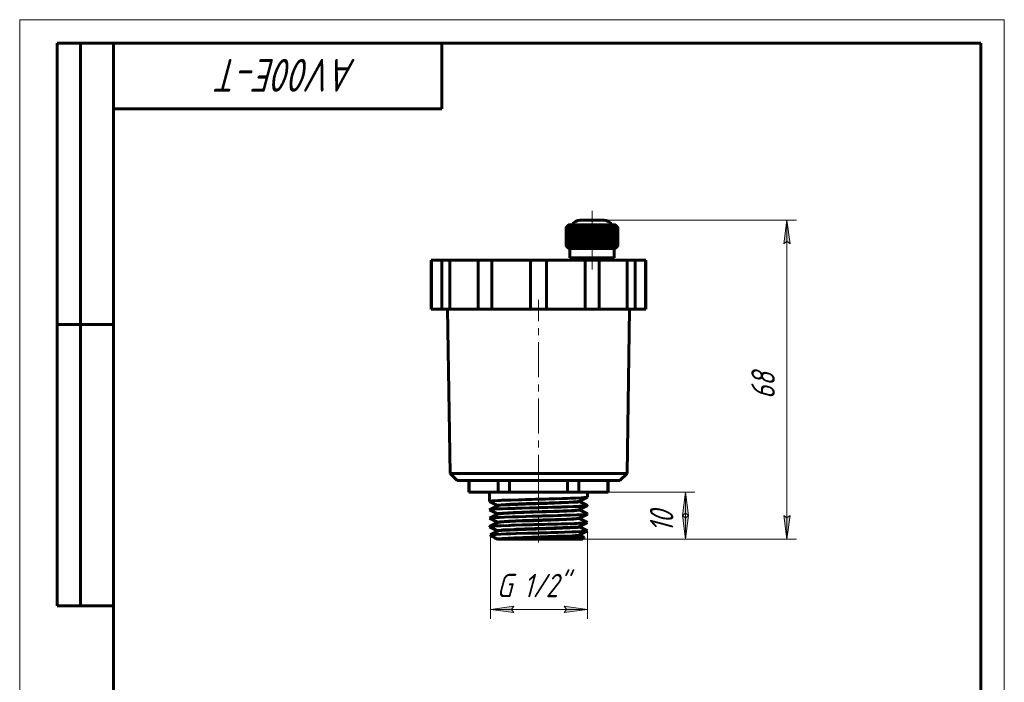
# Model space of a CAD drawing. Header units: millimetres. Extents: x 0 to 210, y 0 to 297.
# Tile 2 of 2: x 0 to 210, y 156 to 297. Entities that reach past the tile are written whole.
import ezdxf

# ---------------------------------------------------------------- set-up
doc = ezdxf.new("R2010")
doc.units = ezdxf.units.MM
for name, pattern in [('K5LT_AXLED', [12, 7.5, -1.5, 1.5, -1.5]), ('K5LT_BASIC', [0]), ('K5LT_THIN', [0])]:
    doc.linetypes.add(name, pattern=pattern)
doc.layers.add('Системный слой', color=7, linetype='Continuous')
doc.layers.add('Системный слой (1)', color=251, linetype='Continuous', true_color=0x6c6c6c)
doc.styles.add('KDIMTEXTSTYLE', font='txt', dxfattribs={"width": 0.96, "oblique": 15, "height": 5})
doc.styles.add('KTEXTSTYLE', font='txt', dxfattribs={"width": 0.96, "height": 5})
doc.dimstyles.new('KDIMSTYLE (1.00)', dxfattribs={"dimtxt": 5, "dimasz": 1, "dimexe": 2, "dimexo": 0, "dimgap": 1, "dimtad": 1, "dimtxsty": 'KDIMTEXTSTYLE', "dimsah": 1, "dimcen": 0, "dimdle": 1, "dimadec": 0, "dimazin": 0, "dimtfac": 0.667, "dimtmove": 0, "dimatfit": 3, "dimfxl": 1, "dimtvp": 1, "dimtolj": 1, "dimtzin": 0, "dimarcsym": 0})

# ---------------------------------------------------------------- blocks, each defined once
blk = doc.blocks.new('U0')
at = {"layer": 'Системный слой (1)', "color": 143, "linetype": 'K5LT_BASIC', "lineweight": 60, "true_color": 0x33acca}
for p, q in [((100.43, 187.16), (100.32, 187.14)), ((100.32, 187.14), (100.32, 187.13)), ((100.32, 187.13), (100.32, 187.13)), ((100.32, 187.13), (100.32, 187.13)), ((100.79, 187.19), (100.43, 187.16)), ((101.39, 187.22), (100.79, 187.19)), ((101.62, 187.23), (101.39, 187.22)), ((113.74, 186.29), (110.66, 186.23)), ((117.19, 186.37), (113.74, 186.29)), ((119.43, 186.44), (117.19, 186.37)), ((120.4, 186.52), (119.43, 186.44)), ((120.42, 186.53), (120.4, 186.52)), ((120.41, 186.54), (120.42, 186.53)), ((120.42, 186.53), (120.42, 186.53)), ((120.42, 186.53), (120.42, 186.53))]:
    blk.add_line(p, q, dxfattribs=at)
blk = doc.blocks.new('U1')
at = {"layer": 'Системный слой (1)', "color": 143, "linetype": 'K5LT_BASIC', "lineweight": 60, "true_color": 0x33acca}
for p, q in [((101.92, 193.44), (102.69, 193.55)), ((101.92, 193.43), (101.92, 193.44)), ((102.69, 193.55), (104.67, 193.66)), ((104.67, 193.66), (108.04, 193.79)), ((108.04, 193.79), (112.95, 193.95)), ((112.95, 193.95), (117.21, 194.12)), ((117.21, 194.12), (119.03, 194.24)), ((119.03, 194.24), (119.4, 194.31)), ((101.92, 191.63), (101.95, 191.65)), ((101.95, 191.65), (102.96, 191.77)), ((102.96, 191.77), (105.26, 191.89)), ((105.26, 191.89), (108.86, 192.02)), ((108.86, 192.02), (113.92, 192.18)), ((113.92, 192.18), (117.72, 192.34)), ((117.72, 192.34), (119.2, 192.46)), ((119.2, 192.46), (119.4, 192.51)), ((101.92, 189.83), (102.39, 189.92)), ((102.39, 189.92), (104.26, 190.04)), ((104.26, 190.04), (107.26, 190.16)), ((107.26, 190.16), (111.56, 190.31)), ((111.56, 190.31), (116.66, 190.49)), ((116.66, 190.49), (118.81, 190.62)), ((118.81, 190.62), (119.4, 190.71))]:
    blk.add_line(p, q, dxfattribs=at)
blk = doc.blocks.new('U2')
at = {"layer": 'Системный слой (1)', "color": 143, "linetype": 'K5LT_BASIC', "lineweight": 60, "true_color": 0x33acca}
for p, q in [((101.94, 193.35), (102.5, 193.43)), ((102.5, 193.43), (104.59, 193.56)), ((104.59, 193.56), (107.83, 193.68)), ((107.83, 193.68), (112.53, 193.84)), ((112.53, 193.84), (117.03, 194.01)), ((117.03, 194.01), (118.98, 194.13)), ((118.98, 194.13), (119.42, 194.23)), ((101.94, 191.54), (101.99, 191.56)), ((101.99, 191.56), (103.18, 191.68)), ((103.18, 191.68), (105.67, 191.8)), ((105.67, 191.8), (109.53, 191.94)), ((109.53, 191.94), (115.07, 192.13)), ((115.07, 192.13), (118.25, 192.28)), ((118.25, 192.28), (119.38, 192.4)), ((119.38, 192.4), (119.42, 192.43)), ((101.94, 189.74), (102.01, 189.77)), ((102.01, 189.77), (103.29, 189.89)), ((103.29, 189.89), (105.85, 190.01)), ((105.85, 190.01), (109.69, 190.14)), ((109.69, 190.14), (115.04, 190.33)), ((115.04, 190.33), (118.21, 190.47)), ((118.21, 190.47), (119.35, 190.59)), ((119.35, 190.59), (119.42, 190.63))]:
    blk.add_line(p, q, dxfattribs=at)
blk = doc.blocks.new('U3')
at = {"layer": 'Системный слой (1)', "color": 143, "linetype": 'K5LT_BASIC', "lineweight": 60, "true_color": 0x33acca}
for p, q in [((118.09, 193.15), (119.31, 193.2)), ((119.31, 193.2), (119.36, 193.21)), ((119.36, 193.21), (119.48, 193.21)), ((119.48, 193.21), (119.69, 193.22)), ((119.69, 193.22), (120.08, 193.25)), ((120.08, 193.25), (120.67, 193.29)), ((120.67, 193.29), (121.05, 193.34)), ((121.05, 193.34), (121.06, 193.35)), ((121.06, 193.35), (121.07, 193.35)), ((121.07, 193.35), (121.09, 193.35)), ((121.09, 193.35), (121.1, 193.36)), ((121.12, 193.38), (121.1, 193.39)), ((121.1, 193.36), (121.12, 193.37)), ((121.12, 193.37), (121.12, 193.38)), ((100.22, 192.48), (100.23, 192.49)), ((100.22, 192.47), (100.22, 192.48)), ((100.23, 192.46), (100.22, 192.47)), ((100.23, 192.49), (100.27, 192.5)), ((100.27, 192.5), (100.27, 192.51)), ((100.27, 192.51), (100.28, 192.51)), ((100.28, 192.51), (100.31, 192.51)), ((100.31, 192.51), (100.38, 192.53)), ((100.38, 192.53), (100.57, 192.55)), ((100.57, 192.55), (101.17, 192.6)), ((101.17, 192.6), (101.97, 192.64)), ((101.97, 192.64), (102.02, 192.65)), ((102.02, 192.65), (102.14, 192.65)), ((102.14, 192.65), (102.39, 192.66)), ((102.39, 192.66), (102.91, 192.69)), ((102.91, 192.69), (104.11, 192.73)), ((104.11, 192.73), (105.71, 192.78)), ((105.71, 192.78), (105.8, 192.79)), ((105.8, 192.79), (105.98, 192.79)), ((105.98, 192.79), (106.35, 192.8)), ((106.35, 192.8), (107.12, 192.83)), ((107.12, 192.83), (108.71, 192.87)), ((108.71, 192.87), (109.74, 192.9)), ((109.37, 191.09), (109.81, 191.1)), ((109.74, 192.9), (110.26, 192.91)), ((109.81, 191.1), (109.91, 191.11)), ((109.91, 191.11), (110.12, 191.11)), ((110.12, 191.11), (110.46, 191.12)), ((110.26, 192.91), (110.52, 192.92)), ((110.46, 191.12), (110.87, 191.13)), ((110.52, 192.92), (110.84, 192.93)), ((110.84, 192.93), (111.18, 192.94)), ((110.87, 191.13), (111.24, 191.14)), ((111.18, 192.94), (111.49, 192.95)), ((111.24, 191.14), (111.56, 191.15)), ((111.49, 192.95), (111.95, 192.96)), ((111.56, 191.15), (112.05, 191.16)), ((111.95, 192.96), (112.63, 192.98)), ((112.05, 191.16), (112.78, 191.18)), ((112.63, 192.98), (113.63, 193.01)), ((112.78, 191.18), (113.84, 191.21)), ((113.63, 193.01), (115.08, 193.05)), ((113.84, 191.21), (114.8, 191.24)), ((114.8, 191.24), (114.9, 191.25)), ((114.9, 191.25), (115.09, 191.25)), ((115.08, 193.05), (115.53, 193.06)), ((115.09, 191.25), (115.46, 191.26)), ((115.46, 191.26), (116.18, 191.29)), ((115.53, 193.06), (115.62, 193.07)), ((115.62, 193.07), (115.8, 193.07)), ((115.8, 193.07), (116.15, 193.08)), ((116.15, 193.08), (116.84, 193.11)), ((116.18, 191.29), (117.51, 191.33)), ((116.84, 193.11), (118.09, 193.15)), ((117.51, 191.33), (118.83, 191.38)), ((118.83, 191.38), (118.89, 191.39)), ((118.89, 191.39), (119.02, 191.39)), ((119.02, 191.39), (119.26, 191.4)), ((119.26, 191.4), (119.7, 191.43)), ((119.7, 191.43), (120.41, 191.47)), ((120.41, 191.47), (120.93, 191.52)), ((120.93, 191.52), (120.95, 191.52)), ((120.95, 191.52), (120.97, 191.53)), ((120.97, 191.53), (121.01, 191.53)), ((121.01, 191.53), (121.07, 191.55)), ((121.07, 191.55), (121.1, 191.56)), ((121.12, 191.58), (121.1, 191.59)), ((121.1, 191.56), (121.12, 191.57)), ((121.12, 191.57), (121.12, 191.58)), ((100.22, 190.68), (100.22, 190.69)), ((100.22, 190.69), (100.23, 190.69)), ((100.22, 190.67), (100.22, 190.68)), ((100.22, 190.68), (100.22, 190.68)), ((100.22, 190.68), (100.22, 190.68)), ((100.22, 190.68), (100.22, 190.68)), ((100.23, 190.66), (100.22, 190.67)), ((100.23, 190.69), (101.23, 190.8)), ((100.23, 190.69), (100.23, 190.69)), ((100.23, 188.89), (101.18, 189)), ((101.18, 189), (101.22, 189)), ((101.22, 189), (101.3, 189.01)), ((101.23, 190.8), (101.55, 190.82)), ((101.3, 189.01), (101.47, 189.02)), ((101.47, 189.02), (101.83, 189.04)), ((101.55, 190.82), (101.6, 190.82)), ((101.6, 190.82), (101.7, 190.83)), ((101.7, 190.83), (101.91, 190.84)), ((101.83, 189.04), (102.69, 189.08)), ((101.91, 190.84), (102.36, 190.86)), ((102.36, 190.86), (103.42, 190.91)), ((102.69, 189.08), (104.36, 189.14)), ((103.42, 190.91), (105.02, 190.96)), ((104.36, 189.14), (104.44, 189.14)), ((104.44, 189.14), (104.61, 189.15)), ((104.61, 189.15), (104.95, 189.16)), ((104.95, 189.16), (105.66, 189.18)), ((105.02, 190.96), (105.1, 190.97)), ((105.1, 190.97), (105.28, 190.97)), ((105.28, 190.97), (105.64, 190.98)), ((105.64, 190.98), (106.37, 191)), ((105.66, 189.18), (107.16, 189.23)), ((106.37, 191), (107.93, 191.05)), ((107.16, 189.23), (109.01, 189.28)), ((107.93, 191.05), (109.37, 191.09)), ((109.01, 189.28), (109.12, 189.28)), ((109.12, 189.28), (109.32, 189.29)), ((109.32, 189.29), (109.74, 189.3)), ((109.74, 189.3), (110.26, 189.31)), ((110.26, 189.31), (110.52, 189.32)), ((110.52, 189.32), (110.85, 189.33)), ((110.85, 189.33), (111.19, 189.34)), ((111.19, 189.34), (111.5, 189.35)), ((111.5, 189.35), (111.96, 189.36)), ((111.96, 189.36), (112.64, 189.38)), ((112.64, 189.38), (113.65, 189.41)), ((113.65, 189.41), (114.06, 189.42)), ((114.06, 189.42), (114.15, 189.42)), ((114.15, 189.42), (114.35, 189.43)), ((114.35, 189.43), (114.73, 189.44)), ((114.73, 189.44), (115.48, 189.46)), ((115.48, 189.46), (116.88, 189.51)), ((116.88, 189.51), (118.31, 189.56)), ((118.31, 189.56), (118.38, 189.56)), ((118.38, 189.56), (118.51, 189.57)), ((118.51, 189.57), (118.78, 189.58)), ((118.78, 189.58), (119.27, 189.6)), ((119.27, 189.6), (120.1, 189.65)), ((120.1, 189.65), (120.75, 189.7)), ((120.75, 189.7), (120.77, 189.7)), ((120.77, 189.7), (120.81, 189.71)), ((120.81, 189.71), (120.88, 189.71)), ((120.88, 189.71), (120.99, 189.73)), ((120.99, 189.73), (121.1, 189.76)), ((121.12, 189.78), (121.1, 189.79)), ((121.1, 189.76), (121.12, 189.77)), ((121.12, 189.77), (121.12, 189.78)), ((100.22, 188.88), (100.23, 188.89)), ((100.22, 188.87), (100.22, 188.88)), ((100.23, 188.86), (100.22, 188.87)), ((101.62, 187.23), (103.74, 187.32)), ((103.74, 187.32), (103.8, 187.32)), ((103.8, 187.32), (103.93, 187.33)), ((103.93, 187.33), (104.19, 187.33)), ((104.19, 187.33), (104.74, 187.35)), ((104.74, 187.35), (105.9, 187.39)), ((105.9, 187.39), (108.23, 187.46)), ((108.23, 187.46), (108.33, 187.46)), ((108.33, 187.46), (108.53, 187.47)), ((108.53, 187.47), (108.94, 187.48)), ((108.94, 187.48), (109.76, 187.5)), ((109.76, 187.5), (110.27, 187.52)), ((110.27, 187.52), (110.52, 187.52)), ((110.52, 187.52), (110.84, 187.53)), ((110.84, 187.53), (111.17, 187.54)), ((111.17, 187.54), (111.48, 187.55)), ((111.48, 187.55), (111.93, 187.56)), ((111.93, 187.56), (112.61, 187.58)), ((112.61, 187.58), (113.29, 187.6)), ((113.29, 187.6), (113.39, 187.6)), ((113.39, 187.6), (113.59, 187.61)), ((113.59, 187.61), (113.98, 187.62)), ((113.98, 187.62), (114.76, 187.64)), ((114.76, 187.64), (116.23, 187.69)), ((116.23, 187.69), (117.74, 187.74)), ((117.74, 187.74), (117.81, 187.74)), ((117.81, 187.74), (117.96, 187.75)), ((117.96, 187.75), (118.25, 187.76)), ((118.25, 187.76), (118.79, 187.78)), ((118.79, 187.78), (119.72, 187.83)), ((119.72, 187.83), (120.52, 187.88)), ((120.52, 187.88), (120.55, 187.88)), ((120.55, 187.88), (120.6, 187.89)), ((120.6, 187.89), (120.7, 187.89)), ((120.7, 187.89), (120.86, 187.91)), ((120.86, 187.91), (121.07, 187.95)), ((121.07, 187.95), (121.1, 187.96)), ((121.12, 187.98), (121.1, 187.99)), ((121.1, 187.96), (121.12, 187.97)), ((121.12, 187.97), (121.12, 187.98))]:
    blk.add_line(p, q, dxfattribs=at)
blk = doc.blocks.new('U4')
at = {"layer": 'Системный слой (1)', "color": 143, "linetype": 'K5LT_BASIC', "lineweight": 60, "true_color": 0x33acca}
for p, q in [((101.92, 188.03), (102.7, 188.15)), ((102.7, 188.15), (102.73, 188.15)), ((102.73, 188.15), (102.76, 188.15)), ((102.76, 188.15), (102.83, 188.16)), ((102.83, 188.16), (102.98, 188.17)), ((102.98, 188.17), (103.31, 188.19)), ((103.31, 188.19), (104.09, 188.23)), ((104.09, 188.23), (105.39, 188.29)), ((105.39, 188.29), (105.45, 188.29)), ((105.45, 188.29), (105.59, 188.3)), ((105.59, 188.3), (105.88, 188.31)), ((105.88, 188.31), (106.47, 188.33)), ((106.47, 188.33), (107.73, 188.38)), ((107.73, 188.38), (109.28, 188.43)), ((109.28, 188.43), (109.37, 188.43)), ((109.37, 188.43), (109.54, 188.44)), ((109.54, 188.44), (109.89, 188.45)), ((109.89, 188.45), (110.33, 188.46)), ((110.33, 188.46), (110.55, 188.47)), ((110.55, 188.47), (110.82, 188.48)), ((110.82, 188.48), (111.11, 188.49)), ((111.11, 188.49), (111.36, 188.5)), ((111.36, 188.5), (111.75, 188.51)), ((111.75, 188.51), (112.32, 188.53)), ((112.32, 188.53), (113.16, 188.56)), ((113.16, 188.56), (113.51, 188.57)), ((113.51, 188.57), (113.59, 188.57)), ((113.59, 188.57), (113.75, 188.58)), ((113.75, 188.58), (114.07, 188.59)), ((114.07, 188.59), (114.7, 188.61)), ((114.7, 188.61), (115.87, 188.66)), ((115.87, 188.66), (117.06, 188.71)), ((117.06, 188.71), (117.12, 188.71)), ((117.12, 188.71), (117.24, 188.72)), ((117.24, 188.72), (117.46, 188.73)), ((117.46, 188.73), (117.87, 188.75)), ((117.87, 188.75), (118.56, 188.8)), ((118.56, 188.8), (119.11, 188.85)), ((119.11, 188.85), (119.13, 188.85)), ((119.13, 188.85), (119.16, 188.86)), ((119.16, 188.86), (119.22, 188.86)), ((119.22, 188.86), (119.31, 188.88)), ((119.31, 188.88), (119.4, 188.91))]:
    blk.add_line(p, q, dxfattribs=at)
blk = doc.blocks.new('U5')
at = {"layer": 'Системный слой (1)', "color": 143, "linetype": 'K5LT_BASIC', "lineweight": 60, "true_color": 0x33acca}
for p, q in [((100.22, 194.28), (100.38, 194.33)), ((100.22, 194.27), (100.22, 194.28)), ((100.23, 194.27), (100.22, 194.27)), ((100.24, 194.26), (100.23, 194.27)), ((100.38, 194.33), (100.39, 194.33)), ((100.39, 194.33), (100.41, 194.33)), ((100.41, 194.33), (100.47, 194.34)), ((100.47, 194.34), (100.61, 194.35)), ((100.61, 194.35), (100.96, 194.38)), ((100.96, 194.38), (101.99, 194.45)), ((101.99, 194.45), (102.43, 194.47)), ((102.43, 194.47), (102.5, 194.47)), ((102.5, 194.47), (102.63, 194.47)), ((102.63, 194.47), (102.9, 194.49)), ((102.9, 194.49), (103.47, 194.51)), ((103.47, 194.51), (104.75, 194.55)), ((104.75, 194.55), (106.42, 194.61)), ((106.42, 194.61), (106.52, 194.61)), ((106.52, 194.61), (106.71, 194.61)), ((106.71, 194.61), (107.09, 194.63)), ((107.09, 194.63), (107.88, 194.65)), ((107.88, 194.65), (109.31, 194.69)), ((109.31, 194.69), (110.03, 194.71)), ((110.03, 194.71), (110.39, 194.72)), ((110.39, 194.72), (110.57, 194.72)), ((110.57, 194.72), (111, 194.74)), ((111, 194.74), (111.23, 194.74)), ((111.23, 194.74), (111.41, 194.75)), ((111.41, 194.75), (111.52, 194.75)), ((111.52, 194.75), (111.72, 194.76)), ((111.72, 194.76), (112.14, 194.77)), ((112.14, 194.77), (112.94, 194.79)), ((112.94, 194.79), (114.11, 194.82)), ((114.11, 194.82), (115.77, 194.87)), ((115.77, 194.87), (116.22, 194.89)), ((116.22, 194.89), (116.31, 194.89)), ((116.31, 194.89), (116.48, 194.9)), ((116.48, 194.9), (116.82, 194.91)), ((116.82, 194.91), (117.47, 194.93)), ((117.47, 194.93), (118.63, 194.97)), ((118.63, 194.97), (119.73, 195.03)), ((119.73, 195.03), (119.78, 195.03)), ((119.78, 195.03), (119.88, 195.04)), ((119.88, 195.04), (120.06, 195.05)), ((120.06, 195.05), (120.39, 195.07)), ((120.39, 195.07), (120.86, 195.11)), ((120.86, 195.11), (121.1, 195.16)), ((121.1, 195.16), (121.11, 195.17)), ((121.11, 195.17), (121.11, 195.17)), ((121.11, 195.17), (121.11, 195.17)), ((121.11, 195.17), (121.11, 195.17)), ((121.11, 195.17), (121.12, 195.17)), ((121.12, 195.17), (121.12, 195.18)), ((121.12, 195.17), (121.12, 195.17))]:
    blk.add_line(p, q, dxfattribs=at)
blk = doc.blocks.new('U6')
at = {"layer": 'Системный слой (1)', "color": 143, "linetype": 'K5LT_BASIC', "lineweight": 60, "true_color": 0x33acca}
for p, q in [((114.52, 186.81), (117.82, 186.95)), ((117.82, 186.95), (119.27, 187.07)), ((119.27, 187.07), (119.4, 187.11)), ((101.92, 186.23), (101.94, 186.25)), ((101.92, 186.23), (101.92, 186.23)), ((101.94, 186.25), (102.98, 186.37)), ((102.98, 186.37), (105.36, 186.49)), ((105.36, 186.49), (109.26, 186.63)), ((109.26, 186.63), (114.52, 186.81))]:
    blk.add_line(p, q, dxfattribs=at)
blk = doc.blocks.new('U7')
at = {"layer": 'Системный слой (1)', "color": 143, "linetype": 'K5LT_BASIC', "lineweight": 60, "true_color": 0x33acca}
for p, q in [((100.51, 186.97), (100.71, 187.07)), ((100.52, 186.93), (100.51, 186.97)), ((100.53, 186.92), (100.52, 186.93)), ((100.55, 186.9), (100.53, 186.92)), ((100.57, 186.89), (100.55, 186.9)), ((100.71, 187.07), (101.22, 187.17)), ((101.22, 187.17), (101.62, 187.23))]:
    blk.add_line(p, q, dxfattribs=at)
blk = doc.blocks.new('U8')
at = {"layer": 'Системный слой (1)', "color": 143, "linetype": 'K5LT_BASIC', "lineweight": 60, "true_color": 0x33acca}
for p, q in [((93.32, 198.73), (110.67, 198.73)), ((110.67, 198.73), (128.02, 198.73))]:
    blk.add_line(p, q, dxfattribs=at)
blk = doc.blocks.new('D0')
at = {"layer": 'Системный слой (1)'}
for points in [[(164.3, 249.23), (163.65, 254.23), (162.99, 249.23), (163.65, 249.73)], [(163.65, 186.23), (164.3, 191.23), (163.65, 190.73), (162.99, 191.23)]]:
    blk.add_hatch(color=7, dxfattribs=at).paths.add_polyline_path(points)
at = {"layer": 'Системный слой (1)', "color": 7, "linetype": 'K5LT_THIN', "lineweight": 18, "true_color": 0xffffff}
for p, q in [((124.59, 254.23), (165.65, 254.23)), ((162.99, 249.23), (163.65, 254.23)), ((163.65, 254.23), (164.3, 249.23)), ((163.65, 249.73), (162.99, 249.23)), ((164.3, 249.23), (163.65, 249.73)), ((163.65, 186.23), (162.99, 191.23)), ((162.99, 191.23), (163.65, 190.73)), ((163.65, 190.73), (164.3, 191.23)), ((164.3, 191.23), (163.65, 186.23)), ((120.12, 186.23), (165.65, 186.23))]:
    blk.add_line(p, q, dxfattribs=at)
blk.add_wipeout([(162.65, 216.07), (155.26, 216.07), (155.26, 224.05), (162.65, 224.05)]).dxf.layer = 'Системный слой (1)'
blk.add_line((163.65, 254.23), (163.65, 186.23), dxfattribs=at)
at = {"layer": 'Системный слой (1)', "color": 7, "insert": (156.06, 216.07), "char_height": 5, "attachment_point": 1, "rotation": 90, "style": 'KTEXTSTYLE'}
blk.add_mtext('\\fArial|b0|c204|p34;\\H5.0;\\W1.000;\\Q15;\\fGOST Type AU|b0|i0|c204|p34;\\Q15;\\W0.960;68', dxfattribs=at)
blk = doc.blocks.new('KDIMARROW_01')
at = {"layer": 'Системный слой'}
blk.add_hatch(color=0, dxfattribs=at).paths.add_polyline_path([(-5, -0.66), (0, 0), (-5, 0.66), (-4.5, 0)])
at = {"layer": 'Системный слой', "color": 0, "linetype": 'K5LT_THIN', "lineweight": 18}
for p, q in [((-4.5, 0), (-5, 0.66)), ((-5, 0.66), (0, 0)), ((0, 0), (-5, -0.66)), ((-5, -0.66), (-4.5, 0))]:
    blk.add_line(p, q, dxfattribs=at)
at = {"layer": 'Системный слой (1)', "color": 0, "linetype": 'K5LT_THIN', "lineweight": 18}
blk.add_line((110.67, 129.8), (109.67, 129.8), dxfattribs=at)
blk = doc.blocks.new('D1')
at = {"layer": 'Системный слой (1)', "color": 7, "linetype": 'K5LT_THIN', "lineweight": 18, "true_color": 0xffffff}
for p, q in [((125.45, 196.23), (144, 196.23)), ((120.12, 186.23), (144, 186.23))]:
    blk.add_line(p, q, dxfattribs=at)
blk.add_wipeout([(141, 187.67), (133.61, 187.67), (133.61, 194.5), (141, 194.5)]).dxf.layer = 'Системный слой (1)'
at = {"layer": 'Системный слой (1)'}
for points in [[(142.66, 191.23), (142, 196.23), (141.34, 191.23), (142, 191.73)], [(142, 186.23), (142.66, 191.23), (142, 190.73), (141.34, 191.23)]]:
    blk.add_hatch(color=7, dxfattribs=at).paths.add_polyline_path(points)
at = {"layer": 'Системный слой (1)', "color": 7, "linetype": 'K5LT_THIN', "lineweight": 18, "true_color": 0xffffff}
for p, q in [((141.34, 191.23), (142, 196.23)), ((142, 196.23), (142.66, 191.23)), ((142, 196.23), (142, 186.23)), ((142, 191.73), (141.34, 191.23)), ((142, 186.23), (141.34, 191.23)), ((141.34, 191.23), (142, 190.73)), ((142.66, 191.23), (142, 191.73)), ((142, 190.73), (142.66, 191.23)), ((142.66, 191.23), (142, 186.23))]:
    blk.add_line(p, q, dxfattribs=at)
at = {"layer": 'Системный слой (1)', "color": 7, "insert": (134.41, 187.67), "char_height": 5, "attachment_point": 1, "rotation": 90, "style": 'KTEXTSTYLE'}
blk.add_mtext('\\fArial|b0|c204|p34;\\H5.0;\\W1.000;\\Q15;\\fGOST Type AU|b0|i0|c204|p34;\\Q15;\\W0.960;10', dxfattribs=at)
blk = doc.blocks.new('D2')
at = {"layer": 'Системный слой (1)', "color": 7, "linetype": 'K5LT_THIN', "lineweight": 18, "true_color": 0xffffff}
for p, q in [((100.41, 187.16), (100.41, 169.23)), ((121.1, 187.99), (121.1, 169.23))]:
    blk.add_line(p, q, dxfattribs=at)
blk.add_wipeout([(101.71, 172.23), (101.71, 179.61), (119.08, 179.61), (119.08, 172.23)]).dxf.layer = 'Системный слой (1)'
at = {"layer": 'Системный слой (1)'}
for points in [[(104.91, 171.23), (105.41, 171.89), (100.41, 171.23), (105.41, 170.57)], [(121.1, 171.23), (116.1, 171.89), (116.6, 171.23), (116.1, 170.57)]]:
    blk.add_hatch(color=7, dxfattribs=at).paths.add_polyline_path(points)
at = {"layer": 'Системный слой (1)', "color": 7, "linetype": 'K5LT_THIN', "lineweight": 18, "true_color": 0xffffff}
for p, q in [((100.41, 171.23), (105.41, 171.89)), ((105.41, 170.57), (100.41, 171.23)), ((100.41, 171.23), (121.1, 171.23)), ((105.41, 171.89), (104.91, 171.23)), ((104.91, 171.23), (105.41, 170.57)), ((116.6, 171.23), (116.1, 171.89)), ((116.1, 171.89), (121.1, 171.23)), ((121.1, 171.23), (116.1, 170.57)), ((116.1, 170.57), (116.6, 171.23))]:
    blk.add_line(p, q, dxfattribs=at)
at = {"layer": 'Системный слой (1)', "color": 7, "insert": (101.71, 178.82), "char_height": 5, "attachment_point": 1, "style": 'KTEXTSTYLE'}
blk.add_mtext('\\fArial|b0|c204|p34;\\H5.0;\\W1.000;\\Q15;\\fGOST Type AU|b0|i0|c204|p34;\\Q15;\\W0.960;G 1/2"', dxfattribs=at)
blk = doc.blocks.new('U14')
at = {"color": 7, "linetype": 'K5LT_THIN', "lineweight": 18, "true_color": 0xffffff}
for p, q in [((0, 0), (0, 297)), ((0, 297), (210, 297)), ((210, 297), (210, 0))]:
    blk.add_line(p, q, dxfattribs=at)
at = {"color": 143, "linetype": 'K5LT_BASIC', "lineweight": 60, "true_color": 0x33acca}
for p, q in [((8, 172), (8, 292)), ((20, 292), (8, 292)), ((13, 172), (13, 292)), ((20, 5), (20, 292)), ((20, 292), (205, 292)), ((90, 292), (90, 278)), ((205, 292), (205, 5)), ((90, 278), (20, 278)), ((20, 232), (8, 232)), ((20, 172), (8, 172))]:
    blk.add_line(p, q, dxfattribs=at)
at = {"color": 7, "insert": (71.83, 281.64), "char_height": 7, "attachment_point": 1, "rotation": 180, "style": 'KTEXTSTYLE'}
blk.add_mtext('\\fArial|b0|c204|p34;\\H5.0;\\W1.000;\\Q15;\\fGOST Type AU|b0|i0|c204|p34;\\Q15;\\W0.960;\\H7.00;AV00E-T', dxfattribs=at)

msp = doc.modelspace()

# ---------------------------------------------------------------- linework, layer by layer
at = {"layer": 'Системный слой (1)', "color": 30, "linetype": 'K5LT_AXLED', "lineweight": 18, "true_color": 0xff8000}
for p, q in [((122.069, 256.226), (122.069, 251.226)), ((122.069, 250.226), (122.069, 243.726)), ((110.669, 196.726), (110.669, 237.226)), ((110.669, 191.926), (110.669, 198.226)), ((110.669, 185.476), (110.669, 191.376))]:
    msp.add_line(p, q, dxfattribs=at)
at = {"layer": 'Системный слой (1)', "color": 143, "linetype": 'K5LT_BASIC', "lineweight": 60, "true_color": 0x33acca}
for p, q in [((124.587, 254.226), (119.551, 254.226)), ((116.574, 252.726), (116.574, 248.726)), ((116.574, 252.726), (116.643, 252.726)), ((116.643, 248.726), (116.643, 252.726)), ((116.746, 252.726), (116.949, 252.726)), ((116.746, 252.726), (116.746, 248.726)), ((116.949, 248.726), (116.949, 252.726)), ((117.178, 253.226), (117.069, 253.226)), ((117.15, 252.726), (117.478, 252.726)), ((117.15, 252.726), (117.15, 248.726)), ((117.501, 253.226), (117.178, 253.226)), ((117.478, 248.726), (117.478, 252.726)), ((118.024, 253.226), (117.501, 253.226)), ((117.769, 252.726), (118.209, 252.726)), ((117.769, 252.726), (117.769, 248.726)), ((118.723, 253.226), (118.024, 253.226)), ((118.209, 248.726), (118.209, 252.726)), ((118.576, 252.726), (119.107, 252.726)), ((118.576, 252.726), (118.576, 248.726)), ((119.569, 253.226), (118.723, 253.226)), ((119.107, 248.726), (119.107, 252.726)), ((119.536, 252.726), (119.536, 248.726)), ((119.536, 252.726), (120.136, 252.726)), ((120.524, 253.226), (119.569, 253.226)), ((120.136, 248.726), (120.136, 252.726)), ((120.524, 253.226), (120.524, 248.226)), ((121.546, 253.226), (120.524, 253.226)), ((120.606, 252.726), (120.606, 248.726)), ((120.606, 252.726), (121.249, 252.726)), ((121.249, 248.726), (121.249, 252.726)), ((122.591, 253.226), (121.546, 253.226)), ((121.546, 253.226), (121.546, 248.226)), ((121.74, 252.726), (122.397, 252.726)), ((121.74, 252.726), (121.74, 248.726)), ((122.397, 248.726), (122.397, 252.726)), ((122.591, 253.226), (122.591, 248.226)), ((123.614, 253.226), (122.591, 253.226)), ((122.889, 252.726), (123.531, 252.726)), ((122.889, 252.726), (122.889, 248.726)), ((123.531, 248.726), (123.531, 252.726)), ((123.614, 253.226), (123.614, 248.226)), ((124.569, 253.226), (123.614, 253.226)), ((124.002, 252.726), (124.002, 248.726)), ((124.002, 252.726), (124.602, 252.726)), ((125.414, 253.226), (124.569, 253.226)), ((124.602, 248.726), (124.602, 252.726)), ((125.03, 252.726), (125.03, 248.726)), ((125.03, 252.726), (125.562, 252.726)), ((126.114, 253.226), (125.414, 253.226)), ((125.562, 248.726), (125.562, 252.726)), ((125.929, 252.726), (126.369, 252.726)), ((125.929, 252.726), (125.929, 248.726)), ((126.636, 253.226), (126.114, 253.226)), ((126.369, 248.726), (126.369, 252.726)), ((126.959, 253.226), (126.636, 253.226)), ((126.659, 252.726), (126.988, 252.726)), ((126.659, 252.726), (126.659, 248.726)), ((127.069, 253.226), (126.959, 253.226)), ((126.988, 248.726), (126.988, 252.726)), ((127.189, 252.726), (127.392, 252.726)), ((127.189, 252.726), (127.189, 248.726)), ((127.392, 248.726), (127.392, 252.726)), ((127.495, 252.726), (127.495, 248.726)), ((127.495, 252.726), (127.563, 252.726)), ((127.563, 248.726), (127.563, 252.726)), ((116.643, 248.726), (116.574, 248.726)), ((116.949, 248.726), (116.746, 248.726)), ((117.069, 248.226), (117.178, 248.226)), ((117.478, 248.726), (117.15, 248.726)), ((117.178, 248.226), (117.501, 248.226)), ((117.319, 246.226), (117.319, 248.226)), ((117.501, 248.226), (118.024, 248.226)), ((118.209, 248.726), (117.769, 248.726)), ((118.024, 248.226), (118.723, 248.226)), ((119.107, 248.726), (118.576, 248.726)), ((118.723, 248.226), (119.569, 248.226)), ((120.136, 248.726), (119.536, 248.726)), ((119.569, 248.226), (120.524, 248.226)), ((120.524, 248.226), (121.546, 248.226)), ((121.249, 248.726), (120.606, 248.726)), ((121.546, 248.226), (122.591, 248.226)), ((122.397, 248.726), (121.74, 248.726)), ((122.591, 248.226), (123.614, 248.226)), ((123.531, 248.726), (122.889, 248.726)), ((123.614, 248.226), (124.569, 248.226)), ((124.602, 248.726), (124.002, 248.726)), ((124.569, 248.226), (125.414, 248.226)), ((125.562, 248.726), (125.03, 248.726)), ((125.414, 248.226), (126.114, 248.226)), ((126.369, 248.726), (125.929, 248.726)), ((126.114, 248.226), (126.636, 248.226)), ((126.636, 248.226), (126.959, 248.226)), ((126.988, 248.726), (126.659, 248.726)), ((126.819, 246.226), (126.819, 248.226)), ((126.959, 248.226), (127.069, 248.226)), ((127.392, 248.726), (127.189, 248.726)), ((127.563, 248.726), (127.495, 248.726)), ((87.769, 245.726), (87.832, 245.726)), ((87.769, 245.726), (87.769, 235.226)), ((87.832, 245.726), (90.038, 245.726)), ((87.832, 245.726), (87.832, 235.226)), ((90.038, 245.726), (91.746, 245.726)), ((90.038, 235.226), (90.038, 245.726)), ((91.746, 245.726), (97.772, 245.726)), ((91.746, 245.726), (91.746, 235.226)), ((97.772, 245.726), (100.729, 245.726)), ((97.772, 235.226), (97.772, 245.726)), ((100.729, 245.726), (100.729, 235.226)), ((100.729, 245.726), (108.962, 245.726)), ((108.962, 235.226), (108.962, 245.726)), ((108.962, 245.726), (112.376, 245.726)), ((112.376, 245.726), (112.376, 235.226)), ((112.376, 245.726), (120.608, 245.726)), ((117.319, 246.226), (126.819, 246.226)), ((118.169, 245.726), (118.169, 246.226)), ((120.608, 235.226), (120.608, 245.726)), ((120.608, 245.726), (123.565, 245.726)), ((123.565, 245.726), (129.592, 245.726)), ((123.565, 245.726), (123.565, 235.226)), ((125.969, 245.726), (125.969, 246.226)), ((129.592, 245.726), (131.299, 245.726)), ((129.592, 235.226), (129.592, 245.726)), ((131.299, 245.726), (131.299, 235.226)), ((131.299, 245.726), (133.505, 245.726)), ((133.505, 235.226), (133.505, 245.726)), ((133.505, 245.726), (133.569, 245.726)), ((133.569, 245.726), (133.569, 235.226)), ((87.832, 235.226), (87.769, 235.226)), ((87.832, 235.226), (90.038, 235.226)), ((91.746, 235.226), (90.038, 235.226)), ((91.796, 200.226), (91.269, 235.226)), ((91.746, 235.226), (97.772, 235.226)), ((100.729, 235.226), (97.772, 235.226)), ((100.729, 235.226), (108.962, 235.226)), ((112.376, 235.226), (108.962, 235.226)), ((112.376, 235.226), (120.608, 235.226)), ((123.565, 235.226), (120.608, 235.226)), ((123.565, 235.226), (129.592, 235.226)), ((129.541, 200.226), (130.069, 235.226)), ((131.299, 235.226), (129.592, 235.226)), ((131.299, 235.226), (133.505, 235.226)), ((133.569, 235.226), (133.505, 235.226)), ((93.319, 198.726), (91.796, 200.226)), ((110.669, 200.226), (91.796, 200.226)), ((129.541, 200.226), (110.669, 200.226)), ((128.019, 198.726), (129.541, 200.226)), ((95.819, 198.726), (95.819, 196.226)), ((95.884, 198.726), (95.884, 196.226)), ((102.071, 196.226), (102.071, 198.726)), ((104.482, 198.726), (104.482, 196.226)), ((116.855, 196.226), (116.855, 198.726)), ((119.267, 198.726), (119.267, 196.226)), ((125.453, 196.226), (125.453, 198.726)), ((125.519, 198.726), (125.519, 196.226)), ((95.884, 196.226), (95.819, 196.226)), ((102.071, 196.226), (95.884, 196.226)), ((100.219, 196.226), (100.219, 194.276)), ((104.482, 196.226), (102.071, 196.226)), ((116.855, 196.226), (104.482, 196.226)), ((119.267, 196.226), (116.855, 196.226)), ((125.453, 196.226), (119.267, 196.226)), ((121.119, 196.226), (121.119, 195.176)), ((125.519, 196.226), (125.453, 196.226)), ((100.234, 192.492), (101.938, 193.345)), ((101.919, 193.417), (100.235, 194.261)), ((101.919, 193.336), (101.919, 193.426)), ((119.399, 192.507), (121.104, 193.36)), ((119.4, 194.307), (121.104, 195.161)), ((119.419, 194.226), (119.419, 194.316)), ((121.103, 193.392), (119.419, 194.235)), ((100.233, 190.691), (101.937, 191.545)), ((101.919, 191.617), (100.234, 192.461)), ((101.919, 191.536), (101.919, 191.626)), ((119.399, 190.707), (121.103, 191.56)), ((119.419, 192.426), (119.419, 192.517)), ((121.103, 191.591), (119.419, 192.435)), ((101.919, 189.817), (100.233, 190.661)), ((100.234, 188.891), (101.937, 189.744)), ((101.919, 189.735), (101.919, 189.826)), ((119.398, 188.907), (121.103, 189.761)), ((119.419, 190.626), (119.419, 190.717)), ((121.103, 189.792), (119.419, 190.636)), ((101.919, 188.016), (100.233, 188.861)), ((100.519, 186.926), (100.319, 187.126)), ((100.324, 187.137), (101.938, 187.945)), ((101.919, 187.935), (101.919, 188.026)), ((101.919, 187.935), (101.919, 188.026)), ((119.4, 187.108), (121.103, 187.961)), ((119.419, 188.826), (119.419, 188.917)), ((119.419, 188.826), (119.419, 188.917)), ((121.105, 187.991), (119.419, 188.836)), ((119.419, 187.026), (119.419, 187.117)), ((120.413, 186.537), (119.419, 187.035)), ((101.9, 186.226), (100.569, 186.893)), ((101.9, 186.226), (101.919, 186.226)), ((101.919, 186.226), (102.447, 186.226)), ((102.447, 186.226), (110.664, 186.226)), ((110.664, 186.226), (120.119, 186.226)), ((120.119, 186.226), (120.419, 186.526))]:
    msp.add_line(p, q, dxfattribs=at)
for centre, start, end in [((119.551, 252.226), 90, 150), ((124.587, 252.226), 30, 90)]:
    msp.add_arc(centre, 2, start, end, dxfattribs=at)
for points, weights in [([(117.069, 253.226), (116.833, 252.991), (116.574, 252.726)], [1, 1.00138878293, 1]), ([(116.643, 252.726), (116.923, 252.991), (117.178, 253.226)], [1, 1.00138878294, 1]), ([(117.178, 253.226), (116.972, 252.991), (116.746, 252.726)], [1, 1.00138878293, 1]), ([(116.949, 252.726), (117.238, 252.991), (117.501, 253.226)], [1, 1.00138878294, 1]), ([(117.501, 253.226), (117.334, 252.991), (117.15, 252.726)], [1, 1.00138878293, 1]), ([(117.478, 252.726), (117.764, 252.991), (118.024, 253.226)], [1, 1.00138878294, 1]), ([(118.024, 253.226), (117.902, 252.991), (117.769, 252.726)], [1, 1.00138878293, 1]), ([(118.209, 252.726), (118.478, 252.991), (118.723, 253.226)], [1, 1.00138878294, 1]), ([(118.723, 253.226), (118.653, 252.991), (118.576, 252.726)], [1, 1.00138878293, 1]), ([(119.107, 252.726), (119.349, 252.991), (119.569, 253.226)], [1, 1.00138878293, 1]), ([(119.569, 253.226), (119.553, 252.991), (119.536, 252.726)], [1, 1.00138878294, 1]), ([(120.136, 252.726), (120.339, 252.991), (120.524, 253.226)], [1, 1.00138878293, 1]), ([(120.524, 253.226), (120.563, 252.991), (120.606, 252.726)], [1, 1.00138878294, 1]), ([(121.249, 252.726), (121.404, 252.991), (121.546, 253.226)], [1, 1.00138878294, 1]), ([(121.546, 253.226), (121.639, 252.991), (121.74, 252.726)], [1, 1.00138878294, 1]), ([(122.397, 252.726), (122.499, 252.991), (122.591, 253.226)], [1, 1.00138878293, 1]), ([(122.591, 253.226), (122.733, 252.991), (122.889, 252.726)], [1, 1.00138878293, 1]), ([(123.531, 252.726), (123.575, 252.991), (123.614, 253.226)], [1, 1.00138878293, 1]), ([(123.614, 253.226), (123.799, 252.991), (124.002, 252.726)], [1, 1.00138878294, 1]), ([(124.569, 253.226), (124.788, 252.991), (125.03, 252.726)], [1, 1.00138878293, 1]), ([(124.602, 252.726), (124.585, 252.991), (124.569, 253.226)], [1, 1.00138878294, 1]), ([(125.562, 252.726), (125.484, 252.991), (125.414, 253.226)], [1, 1.00138878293, 1]), ([(125.414, 253.226), (125.659, 252.991), (125.929, 252.726)], [1, 1.00138878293, 1]), ([(126.369, 252.726), (126.235, 252.991), (126.114, 253.226)], [1, 1.00138878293, 1]), ([(126.114, 253.226), (126.373, 252.991), (126.659, 252.726)], [1, 1.00138878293, 1]), ([(126.988, 252.726), (126.804, 252.991), (126.636, 253.226)], [1, 1.00138878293, 1]), ([(126.636, 253.226), (126.899, 252.991), (127.189, 252.726)], [1, 1.00138878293, 1]), ([(127.392, 252.726), (127.165, 252.991), (126.959, 253.226)], [1, 1.00138878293, 1]), ([(126.959, 253.226), (127.214, 252.991), (127.495, 252.726)], [1, 1.00138878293, 1]), ([(127.563, 252.726), (127.304, 252.991), (127.069, 253.226)], [1, 1.00138878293, 1]), ([(116.574, 248.726), (116.833, 248.462), (117.069, 248.226)], [1, 1.00138878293, 1]), ([(117.178, 248.226), (116.923, 248.462), (116.643, 248.726)], [1, 1.00138878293, 1]), ([(116.746, 248.726), (116.972, 248.462), (117.178, 248.226)], [1, 1.00138878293, 1]), ([(117.501, 248.226), (117.238, 248.462), (116.949, 248.726)], [1, 1.00138878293, 1]), ([(117.15, 248.726), (117.334, 248.462), (117.501, 248.226)], [1, 1.00138878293, 1]), ([(118.024, 248.226), (117.764, 248.462), (117.478, 248.726)], [1, 1.00138878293, 1]), ([(117.769, 248.726), (117.902, 248.462), (118.024, 248.226)], [1, 1.00138878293, 1]), ([(118.723, 248.226), (118.478, 248.462), (118.209, 248.726)], [1, 1.00138878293, 1]), ([(118.576, 248.726), (118.653, 248.462), (118.723, 248.226)], [1, 1.00138878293, 1]), ([(119.569, 248.226), (119.349, 248.462), (119.107, 248.726)], [1, 1.00138878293, 1]), ([(119.536, 248.726), (119.553, 248.462), (119.569, 248.226)], [1, 1.00138878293, 1]), ([(120.524, 248.226), (120.339, 248.462), (120.136, 248.726)], [1, 1.00138878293, 1]), ([(120.606, 248.726), (120.563, 248.462), (120.524, 248.226)], [1, 1.00138878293, 1]), ([(121.546, 248.226), (121.404, 248.462), (121.249, 248.726)], [1, 1.00138878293, 1]), ([(121.74, 248.726), (121.639, 248.462), (121.546, 248.226)], [1, 1.00138878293, 1]), ([(122.591, 248.226), (122.499, 248.462), (122.397, 248.726)], [1, 1.00138878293, 1]), ([(122.889, 248.726), (122.733, 248.462), (122.591, 248.226)], [1, 1.00138878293, 1]), ([(123.614, 248.226), (123.575, 248.462), (123.531, 248.726)], [1, 1.00138878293, 1]), ([(124.002, 248.726), (123.799, 248.462), (123.614, 248.226)], [1, 1.00138878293, 1]), ([(124.569, 248.226), (124.585, 248.462), (124.602, 248.726)], [1, 1.00138878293, 1]), ([(125.03, 248.726), (124.788, 248.462), (124.569, 248.226)], [1, 1.00138878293, 1]), ([(125.929, 248.726), (125.659, 248.462), (125.414, 248.226)], [1, 1.00138878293, 1]), ([(125.414, 248.226), (125.484, 248.462), (125.562, 248.726)], [1, 1.00138878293, 1]), ([(126.659, 248.726), (126.373, 248.462), (126.114, 248.226)], [1, 1.00138878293, 1]), ([(126.114, 248.226), (126.235, 248.462), (126.369, 248.726)], [1, 1.00138878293, 1]), ([(127.189, 248.726), (126.899, 248.462), (126.636, 248.226)], [1, 1.00138878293, 1]), ([(126.636, 248.226), (126.804, 248.462), (126.988, 248.726)], [1, 1.00138878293, 1]), ([(127.495, 248.726), (127.214, 248.462), (126.959, 248.226)], [1, 1.00138878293, 1]), ([(126.959, 248.226), (127.165, 248.462), (127.392, 248.726)], [1, 1.00138878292, 1]), ([(127.069, 248.226), (127.304, 248.462), (127.563, 248.726)], [1, 1.00138878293, 1])]:
    msp.add_rational_spline(points, weights, degree=2, dxfattribs=at)
for points, knots in [([(101.938, 187.945), (101.967, 187.96), (102.232, 188.021), (103.768, 188.13), (107.412, 188.271), (111.834, 188.413), (115.977, 188.554), (118.779, 188.692), (119.418, 188.783), (119.419, 188.826)], [11.0618095, 11.0618095, 11.0618095, 11.0618095, 11.2137404, 11.7073414, 12.2009423, 12.6945432, 13.1881442, 13.6817451, 14.1371541, 14.1371541, 14.1371541, 14.1371541]), ([(102.447, 186.226), (102.55, 186.236), (102.786, 186.256), (103.15, 186.28), (103.482, 186.3), (103.75, 186.315), (104.068, 186.331), (104.443, 186.35), (105.208, 186.384), (106.156, 186.422), (107.283, 186.463), (108.08, 186.49), (109.227, 186.529), (110.745, 186.579), (112.262, 186.628), (113.357, 186.665), (114.018, 186.689), (114.616, 186.71), (115.197, 186.732), (115.838, 186.757), (116.475, 186.784), (117.126, 186.813), (117.607, 186.838), (118.117, 186.867), (118.553, 186.896), (118.951, 186.93), (119.186, 186.958), (119.32, 186.982), (119.399, 187.003), (119.419, 187.018), (119.419, 187.026)], [0, 0, 0, 0, 1.1491729, 2.2979935, 2.8720176, 3.4455813, 4.0189622, 4.782882, 5.5462688, 8.0221532, 9.1617586, 10.2972894, 11.2405687, 13.6623626, 16.0722972, 17.0216715, 17.9787643, 18.7509408, 19.5269184, 20.5017186, 21.6689571, 22.6350634, 23.961778, 24.5246166, 26.0315948, 27.3214692, 28.5110168, 29.286539, 30.0248192, 31, 31, 31, 31])]:
    msp.add_open_spline(points, degree=3, knots=knots, dxfattribs=at)

# ---------------------------------------------------------------- block references
at = {"layer": 'Системный слой (1)'}
for name in ['U8', 'U5', 'U3', 'U1', 'U2', 'U0', 'U7', 'U4', 'U6']:
    msp.add_blockref(name, (0, 0), dxfattribs=at)

# ---------------------------------------------------------------- next in the draw order: dimensions: what is measured, and where the dimension line sits
at = {"layer": 'Системный слой (1)', "color": 7}
dim = msp.add_linear_dim(base=(163.646, 254.226), p1=(120.119, 186.226), p2=(124.587, 254.226), angle=90, dimstyle='KDIMSTYLE (1.00)', override={"dimexo": 0, "dimpost": '\\fGOST Type AU|b0|c204|p34;\\H5.0;\\W0.960;\\Q15;<>', "dimblk1": 'KDIMARROW_01', "dimblk2": 'KDIMARROW_01', "dimse1": 0, "dimse2": 0, "dimclrt": 7, "dimtol": 1, "dimtp": 0, "dimtm": 0, "dimtdec": 5, "dimtolj": 1}, dxfattribs=at)
dim.commit()
dim.dimension.update_dxf_attribs({"geometry": 'D0', "text_midpoint": (163.646, 220.226), "dimtype": 160})

# ---------------------------------------------------------------- next in the draw order: dimensions: what is measured, and where the dimension line sits
dim = msp.add_linear_dim(base=(141.997, 196.226), p1=(120.119, 186.226), p2=(125.453, 196.226), angle=90, dimstyle='KDIMSTYLE (1.00)', override={"dimexo": 0, "dimpost": '\\fGOST Type AU|b0|c204|p34;\\H5.0;\\W0.960;\\Q15;<>', "dimblk1": 'KDIMARROW_01', "dimblk2": 'KDIMARROW_01', "dimse1": 0, "dimse2": 0, "dimclrt": 7, "dimtol": 1, "dimtp": 0, "dimtm": 0, "dimtdec": 5, "dimtolj": 1}, dxfattribs=at)
dim.commit()
dim.dimension.update_dxf_attribs({"geometry": 'D1', "text_midpoint": (141.997, 191.226), "dimtype": 160})

# ---------------------------------------------------------------- next in the draw order: dimensions: what is measured, and where the dimension line sits
dim = msp.add_linear_dim(base=(100.408, 171.228), p1=(121.105, 187.991), p2=(100.408, 187.156), text='\\fGOST Type AU|b0|c204|p34;\\H5.0;\\W0.960;\\Q15;\\fGOST Type AU|b0|c204|p34;\\H5.0;\\W0.960;\\Q15;\\fGOST Type AU|b0|i0|c204|p34;\\Q15;G 1/2"', dimstyle='KDIMSTYLE (1.00)', override={"dimexo": 0, "dimblk1": 'KDIMARROW_01', "dimblk2": 'KDIMARROW_01', "dimse1": 0, "dimse2": 0, "dimclrt": 7, "dimtolj": 1}, dxfattribs=at)
dim.commit()
dim.dimension.update_dxf_attribs({"geometry": 'D2', "text_midpoint": (110.757, 171.228), "dimtype": 160})

# ---------------------------------------------------------------- next in the draw order: block references
msp.add_blockref('U14', (0, 0))

doc.saveas('drawing.dxf')
